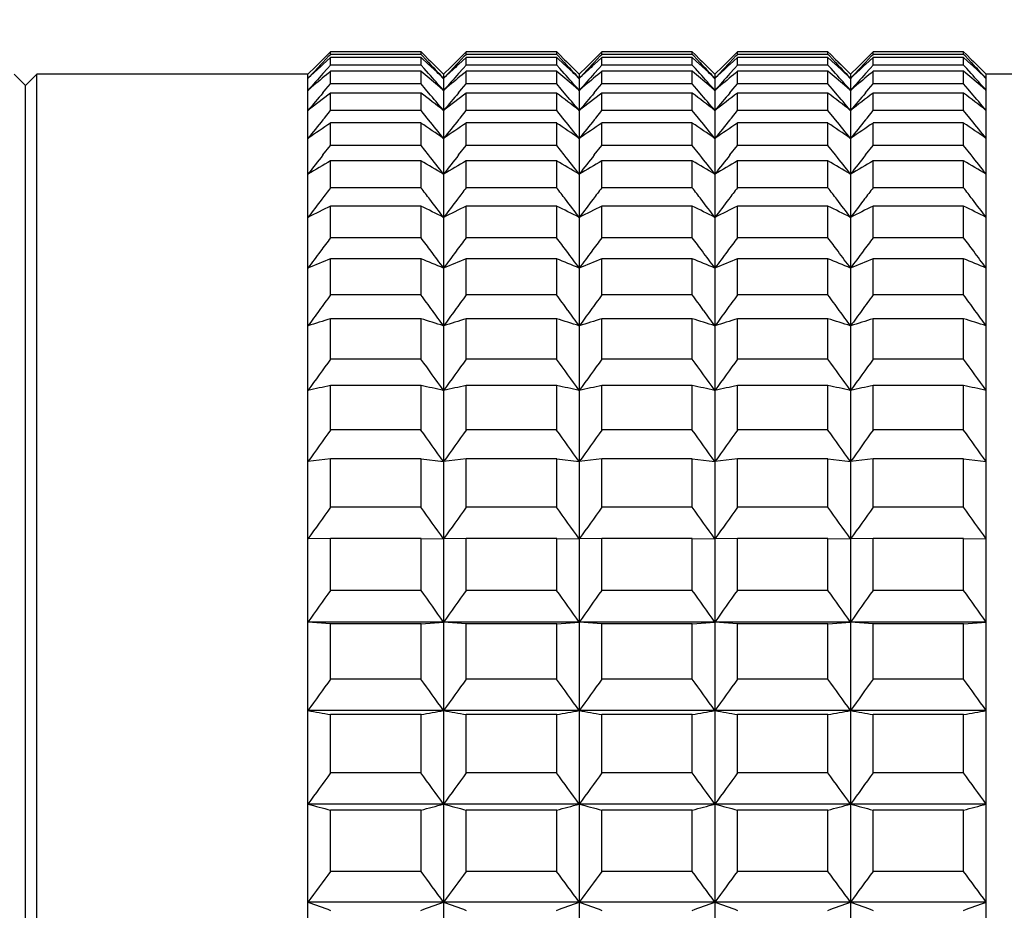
# Model space of a CAD drawing. Header units: millimetres. Extents: x 7 to 224, y -1107 to -1014.
# Tile 9 of 23: x 80 to 97, y -1050 to -1034. Entities that reach past the tile are written whole.
import ezdxf

# ---------------------------------------------------------------- set-up
doc = ezdxf.new("R2010")
doc.units = ezdxf.units.MM
doc.header["$LTSCALE"] = 16.335
doc.layers.get('0').update_dxf_attribs({"linetype": 'CONTINUOUS'})
doc.layers.add('标注', color=7, linetype='CONTINUOUS', lineweight=9)
doc.styles.add('HZ', font='gbenor.shx', dxfattribs={"width": 0.7, "height": 3.5, "bigfont": 'hztxt.shx'})
doc.dimstyles.get("Standard").update_dxf_attribs({"dimtxt": 3.5, "dimasz": 3.5, "dimexe": 1.5, "dimexo": 0.0625, "dimgap": 0.5, "dimtad": 1, "dimdsep": 46, "dimtxsty": 'HZ', "dimblk": 'OPEN30', "dimcen": 0.09, "dimadec": 0, "dimazin": 0, "dimtp": 0.01, "dimtm": 0.01, "dimtfac": 1, "dimtmove": 0, "dimatfit": 3, "dimldrblk": 'OPEN30', "dimfxl": 1, "dimtolj": 1, "dimarcsym": 0})

# ---------------------------------------------------------------- blocks, each defined once
blk = doc.blocks.new('_Open30')
at = {"color": 0, "linetype": 'ByBlock', "lineweight": -2}
for p, q in [((-1, 0.2679), (0, 0)), ((0, 0), (-1, -0.2679)), ((0, 0), (-1, 0))]:
    blk.add_line(p, q, dxfattribs=at)
blk = doc.blocks.new('*D32')
at = {"layer": '标注', "color": 0, "lineweight": -2}
for p, q in [((56.543, -1031.856), (56.543, -1017.107)), ((189.281, -1034.457), (189.281, -1017.107)), ((60.043, -1018.607), (185.781, -1018.607))]:
    blk.add_line(p, q, dxfattribs=at)
at = {"layer": '标注', "color": 0, "lineweight": -2, "xscale": 3.5, "yscale": 3.5, "zscale": 3.5, "rotation": 180}
blk.add_blockref('_Open30', (56.543, -1018.607), dxfattribs=at)
at = {"layer": '标注', "color": 0, "lineweight": -2, "xscale": 3.5, "yscale": 3.5, "zscale": 3.5}
blk.add_blockref('_Open30', (189.281, -1018.607), dxfattribs=at)
at = {"layer": '标注', "color": 0, "insert": (122.912, -1016.284), "char_height": 3.5, "attachment_point": 5, "style": 'HZ'}
blk.add_mtext('\\A1;132.52(MIN)—153.22(MAX)', dxfattribs=at)

msp = doc.modelspace()

# ---------------------------------------------------------------- linework, layer by layer
at = {"color": 7, "linetype": 'Continuous'}
for p, q in [((84.948, -1034.555), (84.91, -1034.592)), ((85.033, -1034.471), (84.948, -1034.555)), ((84.948, -1034.608), (85.055, -1034.495)), ((85.083, -1034.522), (84.948, -1034.645)), ((85.083, -1034.421), (85.033, -1034.471)), ((85.055, -1034.495), (85.083, -1034.466)), ((85.083, -1034.466), (85.083, -1034.421)), ((86.683, -1034.421), (85.083, -1034.421)), ((86.683, -1034.466), (85.083, -1034.466)), ((85.083, -1034.655), (85.083, -1034.522)), ((86.683, -1034.522), (85.083, -1034.522)), ((86.683, -1034.466), (86.683, -1034.421)), ((86.683, -1034.421), (86.733, -1034.471)), ((86.71, -1034.495), (86.683, -1034.466)), ((86.683, -1034.655), (86.683, -1034.522)), ((86.683, -1034.522), (86.817, -1034.645)), ((86.817, -1034.608), (86.71, -1034.495)), ((86.733, -1034.471), (86.817, -1034.555)), ((86.817, -1034.555), (86.855, -1034.592)), ((87.348, -1034.555), (87.31, -1034.592)), ((87.433, -1034.471), (87.348, -1034.555)), ((87.348, -1034.608), (87.455, -1034.495)), ((87.483, -1034.522), (87.348, -1034.645)), ((87.483, -1034.421), (87.433, -1034.471)), ((87.455, -1034.495), (87.483, -1034.466)), ((87.483, -1034.466), (87.483, -1034.421)), ((89.083, -1034.421), (87.483, -1034.421)), ((89.083, -1034.466), (87.483, -1034.466)), ((87.483, -1034.655), (87.483, -1034.522)), ((89.083, -1034.522), (87.483, -1034.522)), ((89.083, -1034.466), (89.083, -1034.421)), ((89.083, -1034.421), (89.133, -1034.471)), ((89.11, -1034.495), (89.083, -1034.466)), ((89.083, -1034.655), (89.083, -1034.522)), ((89.083, -1034.522), (89.217, -1034.645)), ((89.217, -1034.608), (89.11, -1034.495)), ((89.133, -1034.471), (89.217, -1034.555)), ((89.217, -1034.555), (89.255, -1034.592)), ((89.748, -1034.555), (89.71, -1034.592)), ((89.833, -1034.471), (89.748, -1034.555)), ((89.748, -1034.608), (89.855, -1034.495)), ((89.883, -1034.522), (89.748, -1034.645)), ((89.883, -1034.421), (89.833, -1034.471)), ((89.855, -1034.495), (89.883, -1034.466)), ((89.883, -1034.466), (89.883, -1034.421)), ((91.483, -1034.421), (89.883, -1034.421)), ((91.483, -1034.466), (89.883, -1034.466)), ((89.883, -1034.655), (89.883, -1034.522)), ((91.483, -1034.522), (89.883, -1034.522)), ((91.483, -1034.466), (91.483, -1034.421)), ((91.483, -1034.421), (91.533, -1034.471)), ((91.51, -1034.495), (91.483, -1034.466)), ((91.483, -1034.655), (91.483, -1034.522)), ((91.483, -1034.522), (91.617, -1034.645)), ((91.617, -1034.608), (91.51, -1034.495)), ((91.533, -1034.471), (91.617, -1034.555)), ((91.617, -1034.555), (91.655, -1034.592)), ((92.148, -1034.555), (92.11, -1034.592)), ((92.233, -1034.471), (92.148, -1034.555)), ((92.148, -1034.608), (92.255, -1034.495)), ((92.283, -1034.522), (92.148, -1034.645)), ((92.283, -1034.421), (92.233, -1034.471)), ((92.255, -1034.495), (92.283, -1034.466)), ((92.283, -1034.466), (92.283, -1034.421)), ((93.883, -1034.421), (92.283, -1034.421)), ((93.883, -1034.466), (92.283, -1034.466)), ((92.283, -1034.655), (92.283, -1034.522)), ((93.883, -1034.522), (92.283, -1034.522)), ((93.883, -1034.466), (93.883, -1034.421)), ((93.883, -1034.421), (93.933, -1034.471)), ((93.91, -1034.495), (93.883, -1034.466)), ((93.883, -1034.655), (93.883, -1034.522)), ((93.883, -1034.522), (94.017, -1034.645)), ((94.017, -1034.608), (93.91, -1034.495)), ((93.933, -1034.471), (94.017, -1034.555)), ((94.017, -1034.555), (94.055, -1034.592)), ((94.548, -1034.555), (94.51, -1034.592)), ((94.633, -1034.471), (94.548, -1034.555)), ((94.548, -1034.608), (94.655, -1034.495)), ((94.683, -1034.522), (94.548, -1034.645)), ((94.683, -1034.421), (94.633, -1034.471)), ((94.655, -1034.495), (94.683, -1034.466)), ((94.683, -1034.466), (94.683, -1034.421)), ((96.283, -1034.421), (94.683, -1034.421)), ((96.283, -1034.466), (94.683, -1034.466)), ((94.683, -1034.655), (94.683, -1034.522)), ((96.283, -1034.522), (94.683, -1034.522)), ((96.283, -1034.466), (96.283, -1034.421)), ((96.283, -1034.421), (96.333, -1034.471)), ((96.31, -1034.495), (96.283, -1034.466)), ((96.283, -1034.655), (96.283, -1034.522)), ((96.283, -1034.522), (96.417, -1034.645)), ((96.417, -1034.608), (96.31, -1034.495)), ((96.333, -1034.471), (96.417, -1034.555)), ((96.417, -1034.555), (96.455, -1034.592)), ((84.815, -1034.687), (84.683, -1034.819)), ((84.91, -1034.592), (84.815, -1034.687)), ((84.933, -1034.624), (84.948, -1034.608)), ((84.948, -1034.806), (85.028, -1034.717)), ((85.028, -1034.717), (85.083, -1034.655)), ((86.683, -1034.655), (85.083, -1034.655)), ((86.738, -1034.717), (86.683, -1034.655)), ((86.817, -1034.806), (86.738, -1034.717)), ((86.833, -1034.624), (86.817, -1034.608)), ((86.855, -1034.592), (86.951, -1034.687)), ((86.884, -1034.621), (86.855, -1034.592)), ((86.951, -1034.687), (86.884, -1034.621)), ((86.951, -1034.687), (87.083, -1034.819)), ((87.215, -1034.687), (87.083, -1034.819)), ((87.31, -1034.592), (87.215, -1034.687)), ((87.215, -1034.687), (87.281, -1034.621)), ((87.281, -1034.621), (87.31, -1034.592)), ((87.333, -1034.624), (87.348, -1034.608)), ((87.348, -1034.806), (87.428, -1034.717)), ((87.428, -1034.717), (87.483, -1034.655)), ((89.083, -1034.655), (87.483, -1034.655)), ((89.138, -1034.717), (89.083, -1034.655)), ((89.217, -1034.806), (89.138, -1034.717)), ((89.233, -1034.624), (89.217, -1034.608)), ((89.255, -1034.592), (89.351, -1034.687)), ((89.284, -1034.621), (89.255, -1034.592)), ((89.351, -1034.687), (89.284, -1034.621)), ((89.351, -1034.687), (89.483, -1034.819)), ((89.615, -1034.687), (89.483, -1034.819)), ((89.71, -1034.592), (89.615, -1034.687)), ((89.615, -1034.687), (89.681, -1034.621)), ((89.681, -1034.621), (89.71, -1034.592)), ((89.733, -1034.624), (89.748, -1034.608)), ((89.748, -1034.806), (89.828, -1034.717)), ((89.828, -1034.717), (89.883, -1034.655)), ((91.483, -1034.655), (89.883, -1034.655)), ((91.538, -1034.717), (91.483, -1034.655)), ((91.617, -1034.806), (91.538, -1034.717)), ((91.633, -1034.624), (91.617, -1034.608)), ((91.684, -1034.621), (91.655, -1034.592)), ((91.655, -1034.592), (91.751, -1034.687)), ((91.751, -1034.687), (91.684, -1034.621)), ((91.751, -1034.687), (91.883, -1034.819)), ((92.015, -1034.687), (91.883, -1034.819)), ((92.11, -1034.592), (92.015, -1034.687)), ((92.015, -1034.687), (92.081, -1034.621)), ((92.081, -1034.621), (92.11, -1034.592)), ((92.133, -1034.624), (92.148, -1034.608)), ((92.148, -1034.806), (92.228, -1034.717)), ((92.228, -1034.717), (92.283, -1034.655)), ((93.883, -1034.655), (92.283, -1034.655)), ((93.938, -1034.717), (93.883, -1034.655)), ((94.017, -1034.806), (93.938, -1034.717)), ((94.033, -1034.624), (94.017, -1034.608)), ((94.084, -1034.621), (94.055, -1034.592)), ((94.055, -1034.592), (94.151, -1034.687)), ((94.151, -1034.687), (94.084, -1034.621)), ((94.151, -1034.687), (94.283, -1034.819)), ((94.415, -1034.687), (94.283, -1034.819)), ((94.51, -1034.592), (94.415, -1034.687)), ((94.415, -1034.687), (94.481, -1034.621)), ((94.481, -1034.621), (94.51, -1034.592)), ((94.533, -1034.624), (94.548, -1034.608)), ((94.548, -1034.806), (94.628, -1034.717)), ((94.628, -1034.717), (94.683, -1034.655)), ((96.283, -1034.655), (94.683, -1034.655)), ((96.338, -1034.717), (96.283, -1034.655)), ((96.417, -1034.806), (96.338, -1034.717)), ((96.433, -1034.624), (96.417, -1034.608)), ((96.455, -1034.592), (96.551, -1034.687)), ((96.551, -1034.687), (96.683, -1034.819)), ((84.683, -1093.419), (84.683, -1034.819)), ((84.718, -1034.857), (84.683, -1034.89)), ((85.083, -1034.988), (85.083, -1034.766)), ((86.683, -1034.766), (85.083, -1034.766)), ((86.683, -1034.988), (86.683, -1034.766)), ((87.047, -1034.857), (87.083, -1034.89)), ((87.083, -1034.819), (87.083, -1093.419)), ((87.118, -1034.857), (87.083, -1034.89)), ((87.483, -1034.988), (87.483, -1034.766)), ((89.083, -1034.766), (87.483, -1034.766)), ((89.083, -1034.988), (89.083, -1034.766)), ((89.447, -1034.857), (89.483, -1034.89)), ((89.483, -1034.819), (89.483, -1093.419)), ((89.518, -1034.857), (89.483, -1034.89)), ((89.883, -1034.988), (89.883, -1034.766)), ((91.483, -1034.766), (89.883, -1034.766)), ((91.483, -1034.988), (91.483, -1034.766)), ((91.847, -1034.857), (91.883, -1034.89)), ((91.883, -1034.819), (91.883, -1093.419)), ((91.918, -1034.857), (91.883, -1034.89)), ((92.283, -1034.988), (92.283, -1034.766)), ((93.883, -1034.766), (92.283, -1034.766)), ((93.883, -1034.988), (93.883, -1034.766)), ((94.247, -1034.857), (94.283, -1034.89)), ((94.283, -1034.819), (94.283, -1093.419)), ((94.318, -1034.857), (94.283, -1034.89)), ((94.683, -1034.988), (94.683, -1034.766)), ((96.283, -1034.766), (94.683, -1034.766)), ((96.283, -1034.988), (96.283, -1034.766)), ((96.647, -1034.857), (96.683, -1034.89)), ((96.683, -1089.359), (96.683, -1034.819)), ((107.483, -1034.819), (96.683, -1034.819)), ((84.788, -1035.014), (84.683, -1035.104)), ((84.948, -1035.146), (85.001, -1035.083)), ((85.001, -1035.083), (85.083, -1034.988)), ((86.683, -1034.988), (85.083, -1034.988)), ((86.764, -1035.083), (86.683, -1034.988)), ((86.817, -1035.146), (86.764, -1035.083)), ((86.977, -1035.014), (87.083, -1035.104)), ((87.188, -1035.014), (87.083, -1035.104)), ((87.348, -1035.146), (87.401, -1035.083)), ((87.401, -1035.083), (87.483, -1034.988)), ((89.083, -1034.988), (87.483, -1034.988)), ((89.164, -1035.083), (89.083, -1034.988)), ((89.217, -1035.146), (89.164, -1035.083)), ((89.377, -1035.014), (89.483, -1035.104)), ((89.588, -1035.014), (89.483, -1035.104)), ((89.748, -1035.146), (89.801, -1035.083)), ((89.801, -1035.083), (89.883, -1034.988)), ((91.483, -1034.988), (89.883, -1034.988)), ((91.564, -1035.083), (91.483, -1034.988)), ((91.617, -1035.146), (91.564, -1035.083)), ((91.777, -1035.014), (91.883, -1035.104)), ((91.988, -1035.014), (91.883, -1035.104)), ((92.148, -1035.146), (92.201, -1035.083)), ((92.201, -1035.083), (92.283, -1034.988)), ((93.883, -1034.988), (92.283, -1034.988)), ((93.964, -1035.083), (93.883, -1034.988)), ((94.017, -1035.146), (93.964, -1035.083)), ((94.177, -1035.014), (94.283, -1035.104)), ((94.388, -1035.014), (94.283, -1035.104)), ((94.548, -1035.146), (94.601, -1035.083)), ((94.601, -1035.083), (94.683, -1034.988)), ((96.283, -1034.988), (94.683, -1034.988)), ((96.364, -1035.083), (96.283, -1034.988)), ((96.417, -1035.146), (96.364, -1035.083)), ((96.577, -1035.014), (96.683, -1035.104)), ((85.083, -1035.462), (85.083, -1035.153)), ((86.683, -1035.153), (85.083, -1035.153)), ((86.683, -1035.462), (86.683, -1035.153)), ((87.483, -1035.462), (87.483, -1035.153)), ((89.083, -1035.153), (87.483, -1035.153)), ((89.083, -1035.462), (89.083, -1035.153)), ((89.883, -1035.462), (89.883, -1035.153)), ((91.483, -1035.153), (89.883, -1035.153)), ((91.483, -1035.462), (91.483, -1035.153)), ((92.283, -1035.462), (92.283, -1035.153)), ((93.883, -1035.153), (92.283, -1035.153)), ((93.883, -1035.462), (93.883, -1035.153)), ((94.683, -1035.462), (94.683, -1035.153)), ((96.283, -1035.153), (94.683, -1035.153)), ((96.283, -1035.462), (96.283, -1035.153)), ((84.948, -1035.627), (84.975, -1035.594)), ((84.975, -1035.594), (85.083, -1035.462)), ((86.683, -1035.462), (85.083, -1035.462)), ((86.79, -1035.594), (86.683, -1035.462)), ((86.817, -1035.627), (86.79, -1035.594)), ((87.348, -1035.627), (87.375, -1035.594)), ((87.375, -1035.594), (87.483, -1035.462)), ((89.083, -1035.462), (87.483, -1035.462)), ((89.19, -1035.594), (89.083, -1035.462)), ((89.217, -1035.627), (89.19, -1035.594)), ((89.748, -1035.627), (89.775, -1035.594)), ((89.775, -1035.594), (89.883, -1035.462)), ((91.483, -1035.462), (89.883, -1035.462)), ((91.59, -1035.594), (91.483, -1035.462)), ((91.617, -1035.627), (91.59, -1035.594)), ((92.148, -1035.627), (92.175, -1035.594)), ((92.175, -1035.594), (92.283, -1035.462)), ((93.883, -1035.462), (92.283, -1035.462)), ((93.99, -1035.594), (93.883, -1035.462)), ((94.017, -1035.627), (93.99, -1035.594)), ((94.548, -1035.627), (94.575, -1035.594)), ((94.575, -1035.594), (94.683, -1035.462)), ((96.283, -1035.462), (94.683, -1035.462)), ((96.39, -1035.594), (96.283, -1035.462)), ((96.417, -1035.627), (96.39, -1035.594)), ((85.083, -1036.077), (85.083, -1035.681)), ((86.683, -1035.681), (85.083, -1035.681)), ((86.683, -1036.077), (86.683, -1035.681)), ((87.483, -1036.077), (87.483, -1035.681)), ((89.083, -1035.681), (87.483, -1035.681)), ((89.083, -1036.077), (89.083, -1035.681)), ((89.883, -1036.077), (89.883, -1035.681)), ((91.483, -1035.681), (89.883, -1035.681)), ((91.483, -1036.077), (91.483, -1035.681)), ((92.283, -1036.077), (92.283, -1035.681)), ((93.883, -1035.681), (92.283, -1035.681)), ((93.883, -1036.077), (93.883, -1035.681)), ((94.683, -1036.077), (94.683, -1035.681)), ((96.283, -1035.681), (94.683, -1035.681)), ((96.283, -1036.077), (96.283, -1035.681)), ((84.948, -1036.247), (85.083, -1036.077)), ((86.683, -1036.077), (85.083, -1036.077)), ((86.817, -1036.247), (86.683, -1036.077)), ((87.348, -1036.247), (87.483, -1036.077)), ((89.083, -1036.077), (87.483, -1036.077)), ((89.217, -1036.247), (89.083, -1036.077)), ((89.748, -1036.247), (89.883, -1036.077)), ((91.483, -1036.077), (89.883, -1036.077)), ((91.617, -1036.247), (91.483, -1036.077)), ((92.148, -1036.247), (92.283, -1036.077)), ((93.883, -1036.077), (92.283, -1036.077)), ((94.017, -1036.247), (93.883, -1036.077)), ((94.548, -1036.247), (94.683, -1036.077)), ((96.283, -1036.077), (94.683, -1036.077)), ((96.417, -1036.247), (96.283, -1036.077)), ((85.083, -1036.827), (85.083, -1036.348)), ((86.683, -1036.348), (85.083, -1036.348)), ((86.683, -1036.827), (86.683, -1036.348)), ((87.483, -1036.827), (87.483, -1036.348)), ((89.083, -1036.348), (87.483, -1036.348)), ((89.083, -1036.827), (89.083, -1036.348)), ((89.883, -1036.827), (89.883, -1036.348)), ((91.483, -1036.348), (89.883, -1036.348)), ((91.483, -1036.827), (91.483, -1036.348)), ((92.283, -1036.827), (92.283, -1036.348)), ((93.883, -1036.348), (92.283, -1036.348)), ((93.883, -1036.827), (93.883, -1036.348)), ((94.683, -1036.827), (94.683, -1036.348)), ((96.283, -1036.348), (94.683, -1036.348)), ((96.283, -1036.827), (96.283, -1036.348)), ((86.683, -1036.827), (85.083, -1036.827)), ((89.083, -1036.827), (87.483, -1036.827)), ((91.483, -1036.827), (89.883, -1036.827)), ((93.883, -1036.827), (92.283, -1036.827)), ((96.283, -1036.827), (94.683, -1036.827)), ((85.083, -1037.711), (85.083, -1037.151)), ((86.683, -1037.151), (85.083, -1037.151)), ((86.683, -1037.711), (86.683, -1037.151)), ((87.483, -1037.711), (87.483, -1037.151)), ((89.083, -1037.151), (87.483, -1037.151)), ((89.083, -1037.711), (89.083, -1037.151)), ((89.883, -1037.711), (89.883, -1037.151)), ((91.483, -1037.151), (89.883, -1037.151)), ((91.483, -1037.711), (91.483, -1037.151)), ((92.283, -1037.711), (92.283, -1037.151)), ((93.883, -1037.151), (92.283, -1037.151)), ((93.883, -1037.711), (93.883, -1037.151)), ((94.683, -1037.711), (94.683, -1037.151)), ((96.283, -1037.151), (94.683, -1037.151)), ((96.283, -1037.711), (96.283, -1037.151)), ((86.683, -1037.711), (85.083, -1037.711)), ((89.083, -1037.711), (87.483, -1037.711)), ((91.483, -1037.711), (89.883, -1037.711)), ((93.883, -1037.711), (92.283, -1037.711)), ((96.283, -1037.711), (94.683, -1037.711)), ((85.083, -1038.723), (85.083, -1038.084)), ((86.683, -1038.084), (85.083, -1038.084)), ((86.683, -1038.723), (86.683, -1038.084)), ((87.483, -1038.723), (87.483, -1038.084)), ((89.083, -1038.084), (87.483, -1038.084)), ((89.083, -1038.723), (89.083, -1038.084)), ((89.883, -1038.723), (89.883, -1038.084)), ((91.483, -1038.084), (89.883, -1038.084)), ((91.483, -1038.723), (91.483, -1038.084)), ((92.283, -1038.723), (92.283, -1038.084)), ((93.883, -1038.084), (92.283, -1038.084)), ((93.883, -1038.723), (93.883, -1038.084)), ((94.683, -1038.723), (94.683, -1038.084)), ((96.283, -1038.084), (94.683, -1038.084)), ((96.283, -1038.723), (96.283, -1038.084)), ((86.683, -1038.723), (85.083, -1038.723)), ((89.083, -1038.723), (87.483, -1038.723)), ((91.483, -1038.723), (89.883, -1038.723)), ((93.883, -1038.723), (92.283, -1038.723)), ((96.283, -1038.723), (94.683, -1038.723)), ((85.083, -1039.86), (85.083, -1039.145)), ((86.683, -1039.145), (85.083, -1039.145)), ((86.683, -1039.86), (86.683, -1039.145)), ((87.483, -1039.86), (87.483, -1039.145)), ((89.083, -1039.145), (87.483, -1039.145)), ((89.083, -1039.86), (89.083, -1039.145)), ((89.883, -1039.86), (89.883, -1039.145)), ((91.483, -1039.145), (89.883, -1039.145)), ((91.483, -1039.86), (91.483, -1039.145)), ((92.283, -1039.86), (92.283, -1039.145)), ((93.883, -1039.145), (92.283, -1039.145)), ((93.883, -1039.86), (93.883, -1039.145)), ((94.683, -1039.86), (94.683, -1039.145)), ((96.283, -1039.145), (94.683, -1039.145)), ((96.283, -1039.86), (96.283, -1039.145)), ((86.683, -1039.86), (85.083, -1039.86)), ((89.083, -1039.86), (87.483, -1039.86)), ((91.483, -1039.86), (89.883, -1039.86)), ((93.883, -1039.86), (92.283, -1039.86)), ((96.283, -1039.86), (94.683, -1039.86)), ((85.083, -1041.114), (85.083, -1040.327)), ((86.683, -1040.327), (85.083, -1040.327)), ((86.683, -1041.114), (86.683, -1040.327)), ((87.483, -1041.114), (87.483, -1040.327)), ((89.083, -1040.327), (87.483, -1040.327)), ((89.083, -1041.114), (89.083, -1040.327)), ((89.883, -1041.114), (89.883, -1040.327)), ((91.483, -1040.327), (89.883, -1040.327)), ((91.483, -1041.114), (91.483, -1040.327)), ((92.283, -1041.114), (92.283, -1040.327)), ((93.883, -1040.327), (92.283, -1040.327)), ((93.883, -1041.114), (93.883, -1040.327)), ((94.683, -1041.114), (94.683, -1040.327)), ((96.283, -1040.327), (94.683, -1040.327)), ((96.283, -1041.114), (96.283, -1040.327)), ((86.683, -1041.114), (85.083, -1041.114)), ((89.083, -1041.114), (87.483, -1041.114)), ((91.483, -1041.114), (89.883, -1041.114)), ((93.883, -1041.114), (92.283, -1041.114)), ((96.283, -1041.114), (94.683, -1041.114)), ((85.083, -1041.625), (84.683, -1041.674)), ((85.083, -1042.48), (85.083, -1041.625)), ((86.683, -1041.625), (85.083, -1041.625)), ((86.683, -1042.48), (86.683, -1041.625)), ((86.683, -1041.625), (87.083, -1041.674)), ((87.483, -1041.625), (87.083, -1041.674)), ((87.483, -1042.48), (87.483, -1041.625)), ((89.083, -1041.625), (87.483, -1041.625)), ((89.083, -1042.48), (89.083, -1041.625)), ((89.083, -1041.625), (89.483, -1041.674)), ((89.883, -1041.625), (89.483, -1041.674)), ((89.883, -1042.48), (89.883, -1041.625)), ((91.483, -1041.625), (89.883, -1041.625)), ((91.483, -1042.48), (91.483, -1041.625)), ((91.483, -1041.625), (91.883, -1041.674)), ((92.283, -1041.625), (91.883, -1041.674)), ((92.283, -1042.48), (92.283, -1041.625)), ((93.883, -1041.625), (92.283, -1041.625)), ((93.883, -1042.48), (93.883, -1041.625)), ((93.883, -1041.625), (94.283, -1041.674)), ((94.683, -1041.625), (94.283, -1041.674)), ((94.683, -1042.48), (94.683, -1041.625)), ((96.283, -1041.625), (94.683, -1041.625)), ((96.283, -1042.48), (96.283, -1041.625)), ((96.283, -1041.625), (96.683, -1041.674)), ((86.683, -1042.48), (85.083, -1042.48)), ((89.083, -1042.48), (87.483, -1042.48)), ((91.483, -1042.48), (89.883, -1042.48)), ((93.883, -1042.48), (92.283, -1042.48)), ((96.283, -1042.48), (94.683, -1042.48)), ((85.083, -1043.032), (84.683, -1043.042)), ((85.083, -1043.952), (85.083, -1043.032)), ((86.683, -1043.032), (85.083, -1043.032)), ((86.683, -1043.952), (86.683, -1043.032)), ((86.683, -1043.032), (87.083, -1043.042)), ((87.483, -1043.032), (87.083, -1043.042)), ((87.483, -1043.952), (87.483, -1043.032)), ((89.083, -1043.032), (87.483, -1043.032)), ((89.083, -1043.952), (89.083, -1043.032)), ((89.083, -1043.032), (89.483, -1043.042)), ((89.883, -1043.032), (89.483, -1043.042)), ((89.883, -1043.952), (89.883, -1043.032)), ((91.483, -1043.032), (89.883, -1043.032)), ((91.483, -1043.952), (91.483, -1043.032)), ((91.483, -1043.032), (91.883, -1043.042)), ((92.283, -1043.032), (91.883, -1043.042)), ((92.283, -1043.952), (92.283, -1043.032)), ((93.883, -1043.032), (92.283, -1043.032)), ((93.883, -1043.952), (93.883, -1043.032)), ((93.883, -1043.032), (94.283, -1043.042)), ((94.683, -1043.032), (94.283, -1043.042)), ((94.683, -1043.952), (94.683, -1043.032)), ((96.283, -1043.032), (94.683, -1043.032)), ((96.283, -1043.952), (96.283, -1043.032)), ((96.283, -1043.032), (96.683, -1043.042)), ((86.683, -1043.952), (85.083, -1043.952)), ((89.083, -1043.952), (87.483, -1043.952)), ((91.483, -1043.952), (89.883, -1043.952)), ((93.883, -1043.952), (92.283, -1043.952)), ((96.283, -1043.952), (94.683, -1043.952)), ((96.683, -1044.513), (84.683, -1044.513)), ((85.083, -1044.543), (84.683, -1044.513)), ((86.683, -1044.543), (87.083, -1044.513)), ((87.483, -1044.543), (87.083, -1044.513)), ((89.083, -1044.543), (89.483, -1044.513)), ((89.883, -1044.543), (89.483, -1044.513)), ((91.483, -1044.543), (91.883, -1044.513)), ((92.283, -1044.543), (91.883, -1044.513)), ((93.883, -1044.543), (94.283, -1044.513)), ((94.683, -1044.543), (94.283, -1044.513)), ((96.283, -1044.543), (96.683, -1044.513)), ((85.083, -1045.522), (85.083, -1044.543)), ((86.683, -1044.543), (85.083, -1044.543)), ((86.683, -1045.522), (86.683, -1044.543)), ((87.483, -1045.522), (87.483, -1044.543)), ((89.083, -1044.543), (87.483, -1044.543)), ((89.083, -1045.522), (89.083, -1044.543)), ((89.883, -1045.522), (89.883, -1044.543)), ((91.483, -1044.543), (89.883, -1044.543)), ((91.483, -1045.522), (91.483, -1044.543)), ((92.283, -1045.522), (92.283, -1044.543)), ((93.883, -1044.543), (92.283, -1044.543)), ((93.883, -1045.522), (93.883, -1044.543)), ((94.683, -1045.522), (94.683, -1044.543)), ((96.283, -1044.543), (94.683, -1044.543)), ((96.283, -1045.522), (96.283, -1044.543)), ((86.683, -1045.522), (85.083, -1045.522)), ((89.083, -1045.522), (87.483, -1045.522)), ((91.483, -1045.522), (89.883, -1045.522)), ((93.883, -1045.522), (92.283, -1045.522)), ((96.283, -1045.522), (94.683, -1045.522)), ((96.683, -1046.08), (84.683, -1046.08)), ((85.083, -1047.183), (85.083, -1046.148)), ((86.683, -1046.148), (85.083, -1046.148)), ((86.683, -1047.183), (86.683, -1046.148)), ((87.483, -1047.183), (87.483, -1046.148)), ((89.083, -1046.148), (87.483, -1046.148)), ((89.083, -1047.183), (89.083, -1046.148)), ((89.883, -1047.183), (89.883, -1046.148)), ((91.483, -1046.148), (89.883, -1046.148)), ((91.483, -1047.183), (91.483, -1046.148)), ((92.283, -1047.183), (92.283, -1046.148)), ((93.883, -1046.148), (92.283, -1046.148)), ((93.883, -1047.183), (93.883, -1046.148)), ((94.683, -1047.183), (94.683, -1046.148)), ((96.283, -1046.148), (94.683, -1046.148)), ((96.283, -1047.183), (96.283, -1046.148)), ((86.683, -1047.183), (85.083, -1047.183)), ((89.083, -1047.183), (87.483, -1047.183)), ((91.483, -1047.183), (89.883, -1047.183)), ((93.883, -1047.183), (92.283, -1047.183)), ((96.283, -1047.183), (94.683, -1047.183)), ((96.683, -1047.734), (84.683, -1047.734)), ((85.083, -1048.926), (85.083, -1047.842)), ((86.683, -1047.842), (85.083, -1047.842)), ((86.683, -1048.926), (86.683, -1047.842)), ((87.483, -1048.926), (87.483, -1047.842)), ((89.083, -1047.842), (87.483, -1047.842)), ((89.083, -1048.926), (89.083, -1047.842)), ((89.883, -1048.926), (89.883, -1047.842)), ((91.483, -1047.842), (89.883, -1047.842)), ((91.483, -1048.926), (91.483, -1047.842)), ((92.283, -1048.926), (92.283, -1047.842)), ((93.883, -1047.842), (92.283, -1047.842)), ((93.883, -1048.926), (93.883, -1047.842)), ((94.683, -1048.926), (94.683, -1047.842)), ((96.283, -1047.842), (94.683, -1047.842)), ((96.283, -1048.926), (96.283, -1047.842)), ((86.683, -1048.926), (85.083, -1048.926)), ((89.083, -1048.926), (87.483, -1048.926)), ((91.483, -1048.926), (89.883, -1048.926)), ((93.883, -1048.926), (92.283, -1048.926)), ((96.283, -1048.926), (94.683, -1048.926)), ((96.683, -1049.469), (84.683, -1049.469))]:
    msp.add_line(p, q, dxfattribs=at)
at = {"color": 3, "linetype": 'Continuous'}
for p, q in [((79.483, -1034.819), (79.683, -1035.019)), ((79.883, -1034.819), (79.683, -1035.019)), ((79.883, -1093.419), (79.883, -1034.819)), ((84.683, -1034.819), (79.883, -1034.819)), ((79.683, -1093.219), (79.683, -1035.019))]:
    msp.add_line(p, q, dxfattribs=at)
at = {"color": 7, "linetype": 'Continuous'}
for centre, radius, start, end in [((148.537, -1094.719), 87.503, 136.62542, 136.86439), ((140.498, -1095.051), 82.065, 132.60186, 132.82019), ((31.267, -1095.051), 82.065, 47.17981, 47.39814), ((23.228, -1094.719), 87.503, 43.13561, 43.37458), ((150.937, -1094.719), 87.503, 136.62542, 136.86439), ((142.898, -1095.051), 82.065, 132.60186, 132.82019), ((33.667, -1095.051), 82.065, 47.17981, 47.39814), ((25.628, -1094.719), 87.503, 43.13561, 43.37458), ((153.337, -1094.719), 87.503, 136.62542, 136.86439), ((145.298, -1095.051), 82.065, 132.60186, 132.82019), ((36.067, -1095.051), 82.065, 47.17981, 47.39814), ((28.028, -1094.719), 87.503, 43.13561, 43.37458), ((155.737, -1094.719), 87.503, 136.62542, 136.86439), ((147.698, -1095.051), 82.065, 132.60186, 132.82019), ((38.467, -1095.051), 82.065, 47.17981, 47.39814), ((30.428, -1094.719), 87.503, 43.13561, 43.37458), ((158.137, -1094.719), 87.503, 136.62542, 136.86439), ((150.098, -1095.051), 82.065, 132.60186, 132.82019), ((40.867, -1095.051), 82.065, 47.17981, 47.39814), ((32.828, -1094.719), 87.503, 43.13561, 43.37458), ((152.662, -1095.294), 90.796, 138.22577, 138.47771), ((137.283, -1096.916), 81.164, 130.02695, 130.29904), ((34.482, -1096.916), 81.164, 49.70096, 49.97305), ((19.104, -1095.294), 90.796, 41.52229, 41.77423), ((155.062, -1095.294), 90.796, 138.22577, 138.47771), ((139.683, -1096.916), 81.164, 130.02695, 130.29904), ((36.882, -1096.916), 81.164, 49.70096, 49.97305), ((21.504, -1095.294), 90.796, 41.52229, 41.77423), ((157.462, -1095.294), 90.796, 138.22577, 138.47771), ((142.083, -1096.916), 81.164, 130.02695, 130.29904), ((39.282, -1096.916), 81.164, 49.70096, 49.97305), ((23.904, -1095.294), 90.796, 41.52229, 41.77423), ((159.862, -1095.294), 90.796, 138.22577, 138.47771), ((144.483, -1096.916), 81.164, 130.02695, 130.29904), ((41.682, -1096.916), 81.164, 49.70096, 49.97305), ((26.304, -1095.294), 90.796, 41.52229, 41.77423), ((162.262, -1095.294), 90.796, 138.22577, 138.47771), ((146.883, -1096.916), 81.164, 130.02695, 130.29904), ((44.082, -1096.916), 81.164, 49.70096, 49.97305), ((28.704, -1095.294), 90.796, 41.52229, 41.77423), ((156.555, -1096.059), 94.01, 139.61381, 139.86402), ((132.919, -1098.089), 79.053, 127.23772, 127.60276), ((38.846, -1098.089), 79.053, 52.39724, 52.76228), ((15.21, -1096.059), 94.01, 40.13598, 40.38619), ((158.955, -1096.059), 94.01, 139.61381, 139.86402), ((135.319, -1098.089), 79.053, 127.23772, 127.60276), ((41.246, -1098.089), 79.053, 52.39724, 52.76228), ((17.61, -1096.059), 94.01, 40.13598, 40.38619), ((161.355, -1096.059), 94.01, 139.61381, 139.86402), ((137.719, -1098.089), 79.053, 127.23772, 127.60276), ((43.646, -1098.089), 79.053, 52.39724, 52.76228), ((20.01, -1096.059), 94.01, 40.13598, 40.38619), ((163.755, -1096.059), 94.01, 139.61381, 139.86402), ((140.119, -1098.089), 79.053, 127.23772, 127.60276), ((46.046, -1098.089), 79.053, 52.39724, 52.76228), ((22.41, -1096.059), 94.01, 40.13598, 40.38619), ((166.155, -1096.059), 94.01, 139.61381, 139.86402), ((142.519, -1098.089), 79.053, 127.23772, 127.60276), ((48.446, -1098.089), 79.053, 52.39724, 52.76228), ((24.81, -1096.059), 94.01, 40.13598, 40.38619), ((160.213, -1097.02), 97.129, 140.79632, 141.0446), ((11.552, -1097.02), 97.129, 38.9554, 39.20368), ((162.613, -1097.02), 97.129, 140.79632, 141.0446), ((13.952, -1097.02), 97.129, 38.9554, 39.20368), ((165.013, -1097.02), 97.129, 140.79632, 141.0446), ((16.352, -1097.02), 97.129, 38.9554, 39.20368), ((167.413, -1097.02), 97.129, 140.79632, 141.0446), ((18.752, -1097.02), 97.129, 38.9554, 39.20368), ((169.813, -1097.02), 97.129, 140.79632, 141.0446), ((21.152, -1097.02), 97.129, 38.9554, 39.20368), ((129.236, -1100.941), 78.793, 124.08158, 124.4335), ((42.529, -1100.941), 78.793, 55.5665, 55.91842), ((131.636, -1100.941), 78.793, 124.08158, 124.4335), ((44.929, -1100.941), 78.793, 55.5665, 55.91842), ((134.036, -1100.941), 78.793, 124.08158, 124.4335), ((47.329, -1100.941), 78.793, 55.5665, 55.91842), ((136.436, -1100.941), 78.793, 124.08158, 124.4335), ((49.729, -1100.941), 78.793, 55.5665, 55.91842), ((138.836, -1100.941), 78.793, 124.08158, 124.4335), ((52.129, -1100.941), 78.793, 55.5665, 55.91842), ((163.565, -1098.132), 100.052, 141.79134, 142.03767), ((8.2, -1098.132), 100.052, 37.96233, 38.20866), ((165.965, -1098.132), 100.052, 141.79134, 142.03767), ((10.6, -1098.132), 100.052, 37.96233, 38.20866), ((168.365, -1098.132), 100.052, 141.79134, 142.03767), ((13, -1098.132), 100.052, 37.96233, 38.20866), ((170.765, -1098.132), 100.052, 141.79134, 142.03767), ((15.4, -1098.132), 100.052, 37.96233, 38.20866), ((173.165, -1098.132), 100.052, 141.79134, 142.03767), ((17.8, -1098.132), 100.052, 37.96233, 38.20866), ((125.861, -1105.489), 80.27, 120.53162, 120.86366), ((45.904, -1105.489), 80.27, 59.13634, 59.46838), ((128.261, -1105.489), 80.27, 120.53162, 120.86366), ((48.304, -1105.489), 80.27, 59.13634, 59.46838), ((130.661, -1105.489), 80.27, 120.53162, 120.86366), ((50.704, -1105.489), 80.27, 59.13634, 59.46838), ((133.061, -1105.489), 80.27, 120.53162, 120.86366), ((53.104, -1105.489), 80.27, 59.13634, 59.46838), ((135.461, -1105.489), 80.27, 120.53162, 120.86366), ((55.504, -1105.489), 80.27, 59.13634, 59.46838), ((168.709, -1101.009), 105.417, 142.49426, 142.63397), ((3.056, -1101.009), 105.417, 37.36603, 37.50574), ((171.109, -1101.009), 105.417, 142.49426, 142.63397), ((5.456, -1101.009), 105.417, 37.36603, 37.50574), ((173.509, -1101.009), 105.417, 142.49426, 142.63397), ((7.856, -1101.009), 105.417, 37.36603, 37.50574), ((175.909, -1101.009), 105.417, 142.49426, 142.63397), ((10.256, -1101.009), 105.417, 37.36603, 37.50574), ((178.309, -1101.009), 105.417, 142.49426, 142.63397), ((12.656, -1101.009), 105.417, 37.36603, 37.50574), ((166.425, -1099.266), 102.543, 142.63358, 142.85857), ((122.86, -1112.687), 84.457, 116.57065, 116.87446), ((48.905, -1112.687), 84.457, 63.12554, 63.42935), ((5.341, -1099.266), 102.543, 37.14143, 37.36642), ((168.825, -1099.266), 102.543, 142.63358, 142.85857), ((125.26, -1112.687), 84.457, 116.57065, 116.87446), ((51.305, -1112.687), 84.457, 63.12554, 63.42935), ((7.741, -1099.266), 102.543, 37.14143, 37.36642), ((171.225, -1099.266), 102.543, 142.63358, 142.85857), ((127.66, -1112.687), 84.457, 116.57065, 116.87446), ((53.705, -1112.687), 84.457, 63.12554, 63.42935), ((10.141, -1099.266), 102.543, 37.14143, 37.36642), ((173.625, -1099.266), 102.543, 142.63358, 142.85857), ((130.06, -1112.687), 84.457, 116.57065, 116.87446), ((56.105, -1112.687), 84.457, 63.12554, 63.42935), ((12.541, -1099.266), 102.543, 37.14143, 37.36642), ((176.025, -1099.266), 102.543, 142.63358, 142.85857), ((132.46, -1112.687), 84.457, 116.57065, 116.87446), ((58.505, -1112.687), 84.457, 63.12554, 63.42935), ((14.941, -1099.266), 102.543, 37.14143, 37.36642), ((171.174, -1102.215), 107.576, 143.15759, 143.31699), ((0.591, -1102.215), 107.576, 36.68301, 36.84241), ((173.574, -1102.215), 107.576, 143.15759, 143.31699), ((2.991, -1102.215), 107.576, 36.68301, 36.84241), ((175.974, -1102.215), 107.576, 143.15759, 143.31699), ((5.391, -1102.215), 107.576, 36.68301, 36.84241), ((178.374, -1102.215), 107.576, 143.15759, 143.31699), ((7.791, -1102.215), 107.576, 36.68301, 36.84241), ((180.774, -1102.215), 107.576, 143.15759, 143.31699), ((10.191, -1102.215), 107.576, 36.68301, 36.84241), ((168.841, -1100.478), 104.667, 143.3168, 143.51968), ((2.924, -1100.478), 104.667, 36.48032, 36.6832), ((171.241, -1100.478), 104.667, 143.3168, 143.51968), ((5.324, -1100.478), 104.667, 36.48032, 36.6832), ((173.641, -1100.478), 104.667, 143.3168, 143.51968), ((7.724, -1100.478), 104.667, 36.48032, 36.6832), ((176.041, -1100.478), 104.667, 143.3168, 143.51968), ((10.124, -1100.478), 104.667, 36.48032, 36.6832), ((178.441, -1100.478), 104.667, 143.3168, 143.51968), ((12.524, -1100.478), 104.667, 36.48032, 36.6832), ((120.292, -1124.377), 93.2, 112.19643, 112.46227), ((51.473, -1124.377), 93.2, 67.53773, 67.80357), ((122.692, -1124.377), 93.2, 112.19643, 112.46227), ((53.873, -1124.377), 93.2, 67.53773, 67.80357), ((125.092, -1124.377), 93.2, 112.19643, 112.46227), ((56.273, -1124.377), 93.2, 67.53773, 67.80357), ((127.492, -1124.377), 93.2, 112.19643, 112.46227), ((58.673, -1124.377), 93.2, 67.53773, 67.80357), ((129.892, -1124.377), 93.2, 112.19643, 112.46227), ((61.073, -1124.377), 93.2, 67.53773, 67.80357), ((173.152, -1103.486), 109.318, 143.67067, 143.8489), ((-1.387, -1103.486), 109.318, 36.1511, 36.32933), ((175.552, -1103.486), 109.318, 143.67067, 143.8489), ((1.013, -1103.486), 109.318, 36.1511, 36.32933), ((177.952, -1103.486), 109.318, 143.67067, 143.8489), ((3.413, -1103.486), 109.318, 36.1511, 36.32933), ((180.352, -1103.486), 109.318, 143.67067, 143.8489), ((5.813, -1103.486), 109.318, 36.1511, 36.32933), ((182.752, -1103.486), 109.318, 143.67067, 143.8489), ((8.213, -1103.486), 109.318, 36.1511, 36.32933), ((170.781, -1101.754), 106.381, 143.84889, 144.03095), ((0.985, -1101.754), 106.381, 35.96905, 36.15111), ((173.181, -1101.754), 106.381, 143.84889, 144.03095), ((3.385, -1101.754), 106.381, 35.96905, 36.15111), ((175.581, -1101.754), 106.381, 143.84889, 144.03095), ((5.785, -1101.754), 106.381, 35.96905, 36.15111), ((177.981, -1101.754), 106.381, 143.84889, 144.03095), ((8.185, -1101.754), 106.381, 35.96905, 36.15111), ((180.381, -1101.754), 106.381, 143.84889, 144.03095), ((10.585, -1101.754), 106.381, 35.96905, 36.15111), ((118.206, -1144.657), 110.59, 107.42864, 107.64598), ((53.559, -1144.657), 110.59, 72.35402, 72.57136), ((120.606, -1144.657), 110.59, 107.42864, 107.64598), ((55.959, -1144.657), 110.59, 72.35402, 72.57136), ((123.006, -1144.657), 110.59, 107.42864, 107.64598), ((58.359, -1144.657), 110.59, 72.35402, 72.57136), ((125.406, -1144.657), 110.59, 107.42864, 107.64598), ((60.759, -1144.657), 110.59, 72.35402, 72.57136), ((127.806, -1144.657), 110.59, 107.42864, 107.64598), ((63.159, -1144.657), 110.59, 72.35402, 72.57136), ((173.518, -1104.017), 109.256, 144.03994, 144.39871), ((-1.752, -1104.017), 109.256, 35.60129, 35.96006), ((175.918, -1104.017), 109.256, 144.03994, 144.39871), ((0.648, -1104.017), 109.256, 35.60129, 35.96006), ((178.318, -1104.017), 109.256, 144.03994, 144.39871), ((3.048, -1104.017), 109.256, 35.60129, 35.96006), ((180.718, -1104.017), 109.256, 144.03994, 144.39871), ((5.448, -1104.017), 109.256, 35.60129, 35.96006), ((183.118, -1104.017), 109.256, 144.03994, 144.39871), ((7.848, -1104.017), 109.256, 35.60129, 35.96006), ((116.643, -1184.895), 147.973, 102.3151, 102.47368), ((55.122, -1184.895), 147.973, 77.52632, 77.6849), ((119.043, -1184.895), 147.973, 102.3151, 102.47368), ((57.522, -1184.895), 147.973, 77.52632, 77.6849), ((121.443, -1184.895), 147.973, 102.3151, 102.47368), ((59.922, -1184.895), 147.973, 77.52632, 77.6849), ((123.843, -1184.895), 147.973, 102.3151, 102.47368), ((62.322, -1184.895), 147.973, 77.52632, 77.6849), ((126.243, -1184.895), 147.973, 102.3151, 102.47368), ((64.722, -1184.895), 147.973, 77.52632, 77.6849), ((174.527, -1105.45), 110.179, 144.27317, 144.63096), ((-2.762, -1105.45), 110.179, 35.36904, 35.72683), ((176.927, -1105.45), 110.179, 144.27317, 144.63096), ((-0.362, -1105.45), 110.179, 35.36904, 35.72683), ((179.327, -1105.45), 110.179, 144.27317, 144.63096), ((2.038, -1105.45), 110.179, 35.36904, 35.72683), ((181.727, -1105.45), 110.179, 144.27317, 144.63096), ((4.438, -1105.45), 110.179, 35.36904, 35.72683), ((184.127, -1105.45), 110.179, 144.27317, 144.63096), ((6.838, -1105.45), 110.179, 35.36904, 35.72683), ((174.963, -1106.893), 110.578, 144.37253, 144.72989), ((-3.198, -1106.893), 110.578, 35.27011, 35.62747), ((177.363, -1106.893), 110.578, 144.37253, 144.72989), ((-0.798, -1106.893), 110.578, 35.27011, 35.62747), ((179.763, -1106.893), 110.578, 144.37253, 144.72989), ((1.602, -1106.893), 110.578, 35.27011, 35.62747), ((182.163, -1106.893), 110.578, 144.37253, 144.72989), ((4.002, -1106.893), 110.578, 35.27011, 35.62747), ((184.563, -1106.893), 110.578, 144.37253, 144.72989), ((6.402, -1106.893), 110.578, 35.27011, 35.62747), ((174.817, -1108.339), 110.445, 144.33945, 144.69695), ((-3.052, -1108.339), 110.445, 35.30305, 35.66055), ((177.217, -1108.339), 110.445, 144.33945, 144.69695), ((-0.652, -1108.339), 110.445, 35.30305, 35.66055), ((179.617, -1108.339), 110.445, 144.33945, 144.69695), ((1.748, -1108.339), 110.445, 35.30305, 35.66055), ((182.017, -1108.339), 110.445, 144.33945, 144.69695), ((4.148, -1108.339), 110.445, 35.30305, 35.66055), ((184.417, -1108.339), 110.445, 144.33945, 144.69695), ((6.548, -1108.339), 110.445, 35.30305, 35.66055), ((174.093, -1109.781), 109.782, 144.17346, 144.53166), ((-2.328, -1109.781), 109.782, 35.46834, 35.82654), ((176.493, -1109.781), 109.782, 144.17346, 144.53166), ((0.072, -1109.781), 109.782, 35.46834, 35.82654), ((178.893, -1109.781), 109.782, 144.17346, 144.53166), ((2.472, -1109.781), 109.782, 35.46834, 35.82654), ((181.293, -1109.781), 109.782, 144.17346, 144.53166), ((4.872, -1109.781), 109.782, 35.46834, 35.82654), ((183.693, -1109.781), 109.782, 144.17346, 144.53166), ((7.272, -1109.781), 109.782, 35.46834, 35.82654), ((116.068, -863.96), 184.805, 260.22201, 260.34783), ((55.697, -863.96), 184.805, 279.65217, 279.77799), ((118.468, -863.96), 184.805, 260.22201, 260.34783), ((58.097, -863.96), 184.805, 279.65217, 279.77799), ((120.868, -863.96), 184.805, 260.22201, 260.34783), ((60.497, -863.96), 184.805, 279.65217, 279.77799), ((123.268, -863.96), 184.805, 260.22201, 260.34783), ((62.897, -863.96), 184.805, 279.65217, 279.77799), ((125.668, -863.96), 184.805, 260.22201, 260.34783), ((65.297, -863.96), 184.805, 279.65217, 279.77799), ((172.804, -1111.216), 108.606, 143.87214, 144.2316), ((-1.039, -1111.216), 108.606, 35.7684, 36.12786), ((175.204, -1111.216), 108.606, 143.87214, 144.2316), ((1.361, -1111.216), 108.606, 35.7684, 36.12786), ((177.604, -1111.216), 108.606, 143.87214, 144.2316), ((3.761, -1111.216), 108.606, 35.7684, 36.12786), ((180.004, -1111.216), 108.606, 143.87214, 144.2316), ((6.161, -1111.216), 108.606, 35.7684, 36.12786), ((182.404, -1111.216), 108.606, 143.87214, 144.2316), ((8.561, -1111.216), 108.606, 35.7684, 36.12786), ((117.357, -926.637), 125.428, 254.89994, 255.08912), ((54.408, -926.637), 125.428, 284.91088, 285.10006), ((119.757, -926.637), 125.428, 254.89994, 255.08912), ((56.808, -926.637), 125.428, 284.91088, 285.10006), ((122.157, -926.637), 125.428, 254.89994, 255.08912), ((59.208, -926.637), 125.428, 284.91088, 285.10006), ((124.557, -926.637), 125.428, 254.89994, 255.08912), ((61.608, -926.637), 125.428, 284.91088, 285.10006), ((126.957, -926.637), 125.428, 254.89994, 255.08912), ((64.008, -926.637), 125.428, 284.91088, 285.10006), ((170.975, -1112.643), 106.946, 143.43111, 143.79233), ((0.79, -1112.643), 106.946, 36.20767, 36.56889), ((173.375, -1112.643), 106.946, 143.43111, 143.79233), ((3.19, -1112.643), 106.946, 36.20767, 36.56889), ((175.775, -1112.643), 106.946, 143.43111, 143.79233), ((5.59, -1112.643), 106.946, 36.20767, 36.56889), ((178.175, -1112.643), 106.946, 143.43111, 143.79233), ((7.99, -1112.643), 106.946, 36.20767, 36.56889), ((180.575, -1112.643), 106.946, 143.43111, 143.79233), ((10.39, -1112.643), 106.946, 36.20767, 36.56889), ((119.186, -955.196), 100.389, 249.89762, 250.14054), ((52.579, -955.196), 100.389, 289.85946, 290.10238), ((121.586, -955.196), 100.389, 249.89762, 250.14054), ((54.979, -955.196), 100.389, 289.85946, 290.10238), ((123.986, -955.196), 100.389, 249.89762, 250.14054), ((57.379, -955.196), 100.389, 289.85946, 290.10238), ((126.386, -955.196), 100.389, 249.89762, 250.14054), ((59.779, -955.196), 100.389, 289.85946, 290.10238), ((128.786, -955.196), 100.389, 249.89762, 250.14054), ((62.179, -955.196), 100.389, 289.85946, 290.10238)]:
    msp.add_arc(centre, radius, start, end, dxfattribs=at)

# ---------------------------------------------------------------- dimensions: what is measured, and where the dimension line sits
at = {"layer": '标注'}
dim = msp.add_linear_dim(base=(189.281, -1018.607), p1=(56.543, -1031.919), p2=(189.281, -1034.519), text='132.52(MIN)—153.22(MAX)', dimstyle='STANDARD', dxfattribs=at)
dim.commit()
dim.dimension.update_dxf_attribs({"geometry": '*D32', "text_midpoint": (122.912, -1016.284)})

doc.saveas('drawing.dxf')
